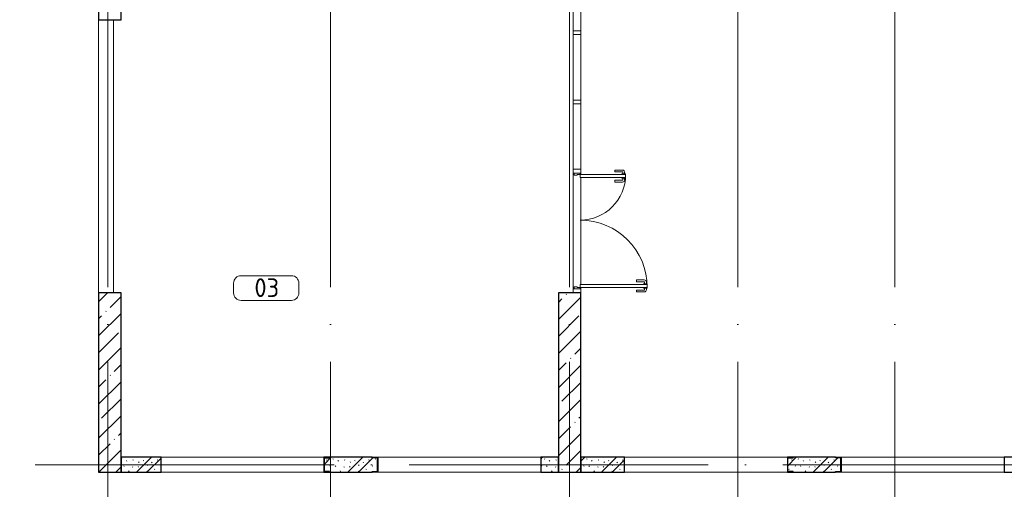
# Model space of a CAD drawing. Header units: millimetres. Extents: x -30540 to 173936, y -11730 to 122288.
# Tile 31 of 116: x 23655 to 36825, y 75122 to 81400. Entities that reach past the tile are written whole.
import ezdxf

# ---------------------------------------------------------------- set-up
doc = ezdxf.new("R2010")
doc.units = ezdxf.units.MM
doc.linetypes.add('ADSK_Линия сетки', pattern=[5000, 4000, -500, 0, -500])
for name, color, linetype, lineweight in [('A-AREA-____-IDEN', 7, 'Continuous', 9), ('A-DOOR-____-MCUT', 7, 'Continuous', 9), ('A-DOOR-____-OTLN', 7, 'Continuous', 18), ('A-DOOR-FRAM-MCUT', 7, 'Continuous', 9), ('A-FLOR-____-OTLN', 7, 'Continuous', 18), ('A-GLAZ-CURT-MCUT', 7, 'Continuous', 9), ('A-GLAZ-CURT-OTLN', 7, 'Continuous', 18), ('A-GLAZ-CWMG-MCUT', 7, 'Continuous', 9), ('A-GLAZ-CWMG-OTLN', 7, 'Continuous', 18), ('A-WALL-____-MCUT', 7, 'Continuous', 40), ('A-WALL-____-PATT', 7, 'Continuous', 40), ('S-COLS-____-MCUT', 7, 'Continuous', 40), ('S-COLS-____-OTLN', 7, 'Continuous', 18), ('S-GRID-____-OTLN', 7, 'Continuous', 9)]:
    doc.layers.add(name, color=color, linetype=linetype, lineweight=lineweight)
doc.styles.add('GOST Common_4', font='GOST_Common.ttf', dxfattribs={"height": 250})
pattern_1 = [(45, (0, 0), (-228.0985, 228.0985), []), (45, (228.1, 0), (-228.0985, 228.0985), [403.225, -80.645, 6.706, -73.939])]
pattern_2 = [(135, (300.56, 377.28), (-565.6854, 6e-14), [10, -790]), (135, (349.8, 474.73), (-565.6854, 6e-14), [10, -790]), (135, (423.93, 473.06), (-565.6854, 6e-14), [10, -790]), (135, (229.92, 447.9), (-565.6854, 6e-14), [10, -790]), (135, (155.08, 447.9), (-565.6854, 6e-14), [10, -790]), (135, (114.9, 369.03), (-565.6854, 6e-14), [10, -790]), (135, (132.43, 285.8), (-565.6854, 6e-14), [10, -790]), (135, (214.66, 322), (-565.6854, 6e-14), [10, -790]), (135, (198.16, 261.88), (-565.6854, 6e-14), [10, -790]), (135, (45.2, 272.9), (-565.6854, 6e-14), [10, -790]), (135, (42.32, 336.16), (-565.6854, 6e-14), [10, -790]), (135, (92.26, 192.24), (-565.6854, 6e-14), [10, -790]), (135, (7.07, 149.2), (-565.6854, 6e-14), [10, -790]), (135, (80.6, 95.1), (-565.6854, 6e-14), [10, -790]), (135, (79.53, 36.94), (-565.6854, 6e-14), [10, -790]), (135, (153.87, 74.56), (-565.6854, 6e-14), [10, -790]), (135, (228.35, 124.8), (-565.6854, 6e-14), [10, -790]), (135, (279.75, 180.4), (-565.6854, 6e-14), [10, -790]), (135, (282.9, 31.63), (-565.6854, 6e-14), [10, -790]), (135, (377.38, 53.45), (-565.6854, 6e-14), [10, -790]), (135, (352.28, 102.7), (-565.6854, 6e-14), [10, -790]), (135, (354.05, 0), (-565.6854, 6e-14), [10, -790]), (135, (553.23, 16.45), (-565.6854, 6e-14), [10, -790]), (135, (542.38, 63.45), (-565.6854, 6e-14), [10, -790]), (135, (536.58, 239.3), (-565.6854, 6e-14), [10, -790]), (135, (475.85, 203.9), (-565.6854, 6e-14), [10, -790]), (135, (475.85, 316.54), (-565.6854, 6e-14), [10, -790]), (135, (520.8, 408.7), (-565.6854, 6e-14), [10, -790]), (135, (551.1, 470.8), (-565.6854, 6e-14), [10, -790]), (135, (235.25, 537.93), (-565.6854, 6e-14), [10, -790]), (135, (407.25, 547.65), (-565.6854, 6e-14), [10, -790]), (135, (94.5, 558.6), (-565.6854, 6e-14), [10, -790]), (135, (46.4, 532.3), (-565.6854, 6e-14), [10, -790]), (135, (85.56, 465.04), (-565.6854, 6e-14), [10, -790]), (135, (355.53, 181.14), (-565.6854, 6e-14), [10, -790]), (135, (362.23, 243.6), (-565.6854, 6e-14), [10, -790]), (135, (413.45, 344.1), (-565.6854, 6e-14), [10, -790]), (135, (286.3, 273.25), (-565.6854, 6e-14), [10, -790]), (135, (423.02, 263.72), (-565.6854, 6e-14), [10, -790]), (135, (162.94, 190.2), (-565.6854, 6e-14), [10, -790]), (135, (470.25, 120.93), (-565.6854, 6e-14), [10, -790]), (135, (484.48, 9.78), (-565.6854, 6e-14), [10, -790]), (45, (0, 212.13), (-565.6854, 0), []), (45, (212.13, 0), (-565.6854, 0), []), (45, (353.55, 0), (-565.6854, 0), []), (45, (0, 353.55), (-565.6854, 0), [])]

# ---------------------------------------------------------------- blocks, each defined once
blk = doc.blocks.new('АР_Дверь_Панель двупольная - АР_Дверь_Панель двупольная-3655380-01 ЭМ')
at = {"layer": 'A-DOOR-____-MCUT', "color": 254, "lineweight": 15, "true_color": 0xcccccc}
for p, q in [((-715, -40), (-755, -40)), ((-755, -40), (-755, -940)), ((-715, -940), (-715, -40)), ((715, -40), (755, -40)), ((715, -650), (715, -40)), ((755, -40), (755, -650)), ((755, -650), (715, -650)), ((-755, -940), (-715, -940))]:
    blk.add_line(p, q, dxfattribs=at)
at = {"layer": 'A-DOOR-____-OTLN', "color": 254, "lineweight": 5, "true_color": 0xcccccc}
for p, q in [((680, -505), (655, -505)), ((655, -505), (655, -608)), ((680, -505), (680, -608)), ((790, -505), (815, -505)), ((790, -505), (790, -608)), ((815, -505), (815, -608)), ((707, -612), (685, -612)), ((707, -637), (685, -637)), ((707, -600), (715, -600)), ((707, -650), (707, -600)), ((715, -650), (707, -650)), ((763, -600), (755, -600)), ((755, -650), (763, -650)), ((763, -650), (763, -600)), ((763, -612), (785, -612)), ((763, -637), (785, -637)), ((-790, -795), (-815, -795)), ((-815, -795), (-815, -898)), ((-790, -795), (-790, -898)), ((-763, -902), (-785, -902)), ((-763, -890), (-755, -890)), ((-763, -940), (-763, -890)), ((-707, -890), (-715, -890)), ((-707, -940), (-707, -890)), ((-707, -902), (-685, -902)), ((-680, -795), (-655, -795)), ((-680, -795), (-680, -898)), ((-655, -795), (-655, -898)), ((-763, -927), (-785, -927)), ((-755, -940), (-763, -940)), ((-715, -940), (-707, -940)), ((-707, -927), (-685, -927))]:
    blk.add_line(p, q, dxfattribs=at)
at = {"layer": 'A-DOOR-____-OTLN', "color": 254, "lineweight": 13, "true_color": 0xcccccc}
for centre, radius, start, end in [((-755, -40), 900, 270, 360), ((755, -40), 610, 180, 270)]:
    blk.add_arc(centre, radius, start, end, dxfattribs=at)
at = {"layer": 'A-DOOR-____-OTLN', "color": 254, "lineweight": 5, "true_color": 0xcccccc}
for centre, radius, start, end in [((685, -608), 30, 180, 270), ((685, -608), 4.99, 180, 270), ((785, -608), 4.99, 270, 360), ((785, -608), 30, 270, 360), ((-785, -898), 30, 180, 270), ((-785, -898), 4.99, 180, 270), ((-685, -898), 4.99, 270, 0), ((-685, -898), 30, 270, 0)]:
    blk.add_arc(centre, radius, start, end, dxfattribs=at)
at = {"layer": 'A-DOOR-FRAM-MCUT', "color": 254, "lineweight": 15, "true_color": 0xcccccc}
for p, q in [((-775, 40), (-775, -40)), ((-745, 40), (-775, 40)), ((-755, -40), (-755, 0)), ((-755, 0), (-745, 0)), ((-745, 0), (-745, 40)), ((745, 40), (775, 40)), ((745, 0), (745, 40)), ((775, 40), (775, -40)), ((-775, -40), (-755, -40)), ((755, 0), (745, 0)), ((755, -40), (755, 0)), ((775, -40), (755, -40))]:
    blk.add_line(p, q, dxfattribs=at)
blk = doc.blocks.new('Системная панель - С остеклением-4594085-01 ЭМ')
at = {"layer": 'A-GLAZ-CURT-MCUT', "color": 254, "lineweight": 15, "true_color": 0xcccccc}
for p, q in [((437.5, 50), (-437.5, 50)), ((-437.5, 50), (-437.5, -50)), ((437.5, -50), (437.5, 50)), ((-437.5, -50), (437.5, -50))]:
    blk.add_line(p, q, dxfattribs=at)
blk = doc.blocks.new('Прямоугольный импост - 100х50-3640973-01 ЭМ')
at = {"layer": 'A-GLAZ-CWMG-MCUT', "color": 254, "lineweight": 15, "true_color": 0xcccccc}
for p, q in [((-25, 50), (25, 50)), ((-25, 40), (-25, 50)), ((25, 50), (25, -50)), ((-25, -50), (-25, -40)), ((25, -50), (-25, -50))]:
    blk.add_line(p, q, dxfattribs=at)
blk = doc.blocks.new('Прямоугольный импост - 100х50-3644158-01 ЭМ')
at = {"layer": 'A-GLAZ-CWMG-MCUT', "color": 254, "lineweight": 15, "true_color": 0xcccccc}
for p, q in [((0, 50), (-50, 50)), ((-50, 50), (-50, 40)), ((0, -50), (0, 50)), ((-50, -40), (-50, -50)), ((-50, -50), (0, -50))]:
    blk.add_line(p, q, dxfattribs=at)
blk = doc.blocks.new('Прямоугольный импост - 100х50-V52-01 ЭМ')
at = {"layer": 'A-GLAZ-CWMG-MCUT', "color": 254, "lineweight": 15, "true_color": 0xcccccc}
for p, q in [((-25, 50), (25, 50)), ((-25, -50), (-25, 50)), ((25, 50), (25, -50)), ((25, -50), (-25, -50))]:
    blk.add_line(p, q, dxfattribs=at)
blk = doc.blocks.new('АР_Фахверк_ _Швеллер полки параллельные_ - 20П-4564065-01 ЭМ')
at = {"layer": 'S-COLS-____-OTLN', "lineweight": 13, "true_color": 0xcccccc}
blk.add_hatch(color=254, dxfattribs=at).paths.add_polyline_path([(53, -100), (53, -91), (-17.8, -91), (-17.8, 91), (53, 91), (53, 100), (-23, 100), (-23, -100)])
at = {"layer": 'S-COLS-____-MCUT', "color": 254, "lineweight": 30, "true_color": 0xcccccc}
for p, q in [((53, 100), (-23, 100)), ((-23, 100), (-23, -100)), ((-17.8, -91), (-17.8, 91)), ((-17.8, 91), (53, 91)), ((53, 91), (53, 100)), ((-23, -100), (53, -100)), ((53, -91), (-17.8, -91)), ((53, -100), (53, -91))]:
    blk.add_line(p, q, dxfattribs=at)
blk = doc.blocks.new('АР_Фахверк_ _Швеллер полки параллельные_ - 20П-4564067-01 ЭМ')
at = {"layer": 'S-COLS-____-OTLN', "lineweight": 13, "true_color": 0xcccccc}
blk.add_hatch(color=254, dxfattribs=at).paths.add_polyline_path([(53, 100), (-23, 100), (-23, -100), (53, -100), (53, -91), (-17.8, -91), (-17.8, 91), (53, 91)])
at = {"layer": 'S-COLS-____-MCUT', "color": 254, "lineweight": 30, "true_color": 0xcccccc}
for p, q in [((-23, 100), (53, 100)), ((-23, -100), (-23, 100)), ((-17.8, 91), (-17.8, -91)), ((53, 91), (-17.8, 91)), ((53, 100), (53, 91)), ((53, -100), (-23, -100)), ((-17.8, -91), (53, -91)), ((53, -91), (53, -100))]:
    blk.add_line(p, q, dxfattribs=at)
blk = doc.blocks.new('Наметкина 10_РД_АР_К2_отсоединено_rvt-1-01 ЭМ')
at = {"layer": 'A-WALL-____-PATT', "lineweight": 5, "true_color": 0xcccccc}
h = blk.add_hatch(dxfattribs=at)
h.set_pattern_fill('FP_51', color=254, style=0, pattern_type=2)
h.set_pattern_definition(pattern_2)
h.paths.add_polyline_path([(25545, 75350), (25545, 75550), (25010, 75550), (25010, 75350)])
h = blk.add_hatch(dxfattribs=at)
h.set_pattern_fill('FP_51', color=254, style=0, pattern_type=2)
h.set_pattern_definition(pattern_2)
h.paths.add_polyline_path([(27841, 75350), (28369, 75350), (28369, 75359), (28440, 75359), (28440, 75541), (28369, 75541), (28369, 75550), (27801, 75550), (27801, 75541), (27730, 75541), (27730, 75359), (27801, 75359), (27801, 75350)])
h = blk.add_hatch(dxfattribs=at)
h.set_pattern_fill('FP_51', color=254, style=0, pattern_type=2)
h.set_pattern_definition(pattern_2)
h.paths.add_polyline_path([(30860, 75350), (30860, 75550), (30625, 75550), (30625, 75350)])
h = blk.add_hatch(dxfattribs=at)
h.set_pattern_fill('FP_51', color=254, style=0, pattern_type=2)
h.set_pattern_definition(pattern_2)
h.paths.add_polyline_path([(31745, 75350), (31745, 75550), (31160, 75550), (31160, 75350)])
h = blk.add_hatch(dxfattribs=at)
h.set_pattern_fill('FP_51', color=254, style=0, pattern_type=2)
h.set_pattern_definition(pattern_2)
h.paths.add_polyline_path([(34041, 75350), (34569, 75350), (34569, 75359), (34640, 75359), (34640, 75541), (34569, 75541), (34569, 75550), (34001, 75550), (34001, 75541), (33930, 75541), (33930, 75359), (34001, 75359), (34001, 75350)])
at = {"layer": 'S-COLS-____-OTLN', "lineweight": 5, "true_color": 0xcccccc}
h = blk.add_hatch(dxfattribs=at)
h.set_pattern_fill('FP_27', color=254, style=0, pattern_type=2)
h.set_pattern_definition(pattern_1)
h.paths.add_polyline_path([(25010, 75350), (25010, 77750), (24710, 77750), (24710, 75350)])
h = blk.add_hatch(dxfattribs=at)
h.set_pattern_fill('FP_27', color=254, style=0, pattern_type=2)
h.set_pattern_definition(pattern_1)
h.paths.add_polyline_path([(31160, 75350), (31160, 77750), (30860, 77750), (30860, 75350)])
at = {"layer": 'A-FLOR-____-OTLN', "color": 254, "lineweight": 13, "true_color": 0xcccccc}
for p, q in [((24710, 81400), (24710, 77750)), ((24910, 81400), (24910, 77750)), ((24910, 77750), (24910, 81400)), ((31060, 77800), (31060, 79350)), ((31160, 79350), (31160, 79330)), ((31160, 79290), (31160, 77860)), ((31160, 77820), (31160, 77800)), ((25545, 75550), (27725, 75550)), ((27725, 75550), (25545, 75550)), ((28445, 75550), (30625, 75550)), ((30625, 75550), (28445, 75550)), ((31745, 75550), (33925, 75550)), ((33925, 75550), (31745, 75550)), ((34645, 75550), (36825, 75550)), ((36825, 75550), (34645, 75550)), ((25545, 75350), (27725, 75350)), ((28445, 75350), (30625, 75350)), ((31745, 75350), (33925, 75350)), ((34645, 75350), (36825, 75350))]:
    blk.add_line(p, q, dxfattribs=at)
at = {"layer": 'A-WALL-____-MCUT', "color": 254, "lineweight": 30, "true_color": 0xcccccc}
for p, q in [((25545, 75550), (25010, 75550)), ((25010, 75550), (25010, 75350)), ((25545, 75350), (25545, 75550)), ((28369, 75550), (27801, 75550)), ((30860, 75550), (30625, 75550)), ((30625, 75550), (30625, 75350)), ((30860, 75350), (30860, 75550)), ((31745, 75550), (31160, 75550)), ((31160, 75550), (31160, 75350)), ((31745, 75350), (31745, 75550)), ((34569, 75550), (34001, 75550)), ((37210, 75550), (36825, 75550)), ((36825, 75550), (36825, 75350)), ((25010, 75350), (25545, 75350)), ((27801, 75350), (28369, 75350)), ((30625, 75350), (30860, 75350)), ((31160, 75350), (31745, 75350)), ((34001, 75350), (34569, 75350)), ((36825, 75350), (37210, 75350))]:
    blk.add_line(p, q, dxfattribs=at)
at = {"layer": 'S-COLS-____-MCUT', "color": 254, "lineweight": 30, "true_color": 0xcccccc}
for p, q in [((24710, 83800), (24710, 81400)), ((25010, 81400), (25010, 83800)), ((24710, 81400), (25010, 81400)), ((24710, 77750), (24710, 75350)), ((25010, 77750), (24710, 77750)), ((25010, 75350), (25010, 77750)), ((30860, 77750), (30860, 75350)), ((31160, 77750), (30860, 77750)), ((31160, 75350), (31160, 77750)), ((24710, 75350), (25010, 75350)), ((30860, 75350), (31160, 75350))]:
    blk.add_line(p, q, dxfattribs=at)
at = {"layer": 'A-DOOR-____-OTLN', "color": 254, "lineweight": 13, "true_color": 0xcccccc, "rotation": 89.99999999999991}
blk.add_blockref('АР_Дверь_Панель двупольная - АР_Дверь_Панель двупольная-3655380-01 ЭМ', (31110, 78575), dxfattribs=at)
at = {"layer": 'A-GLAZ-CURT-OTLN', "color": 254, "lineweight": 13, "true_color": 0xcccccc, "rotation": 89.99999999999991}
for p in [(31110, 81688), (31110, 80763), (31110, 79838)]:
    blk.add_blockref('Системная панель - С остеклением-4594085-01 ЭМ', p, dxfattribs=at)
at = {"layer": 'A-GLAZ-CWMG-OTLN', "color": 254, "lineweight": 13, "true_color": 0xcccccc, "extrusion": (0, 0, -1), "rotation": 90.0000000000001}
for name, p in [('Прямоугольный импост - 100х50-V52-01 ЭМ', (-31110, 81225)), ('Прямоугольный импост - 100х50-V52-01 ЭМ', (-31110, 80300)), ('Прямоугольный импост - 100х50-3640973-01 ЭМ', (-31110, 79375))]:
    blk.add_blockref(name, p, dxfattribs=at)
at = {"layer": 'A-GLAZ-CWMG-OTLN', "color": 254, "lineweight": 13, "true_color": 0xcccccc, "rotation": 269.9999999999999}
blk.add_blockref('Прямоугольный импост - 100х50-3644158-01 ЭМ', (31110, 77750), dxfattribs=at)
at = {"layer": 'S-COLS-____-OTLN', "color": 254, "lineweight": 13, "true_color": 0xcccccc}
for p in [(27748, 75450), (33948, 75450)]:
    blk.add_blockref('АР_Фахверк_ _Швеллер полки параллельные_ - 20П-4564065-01 ЭМ', p, dxfattribs=at)
at = {"layer": 'S-COLS-____-OTLN', "color": 254, "lineweight": 13, "true_color": 0xcccccc, "rotation": 180}
for p in [(28422, 75450), (34622, 75450)]:
    blk.add_blockref('АР_Фахверк_ _Швеллер полки параллельные_ - 20П-4564067-01 ЭМ', p, dxfattribs=at)
blk = doc.blocks.new('Марка помещения 2 - Марка помещения 2-1605974-01 ЭМ')
at = {"layer": 'A-AREA-____-IDEN', "color": 253, "true_color": 0xaaaaaa}
for p, q in [((-1.797, 0.841), (1.569, 0.841)), ((-2.297, -0.309), (-2.297, 0.341)), ((2.069, 0.341), (2.069, -0.309)), ((1.569, -0.809), (-1.797, -0.809))]:
    blk.add_line(p, q, dxfattribs=at)
for centre, start, end in [((-1.797, 0.341), 90, 180), ((1.569, 0.341), 0, 90), ((-1.797, -0.309), 180, 270), ((1.569, -0.309), 270, 360)]:
    blk.add_arc(centre, 0.5, start, end, dxfattribs=at)

msp = doc.modelspace()

# ---------------------------------------------------------------- linework, layer by layer
at = {"layer": 'S-GRID-____-OTLN', "color": 253, "linetype": 'ADSK_Линия сетки', "true_color": 0xaaaaaa}
for p, q in [((24835.3, 67824.7), (24835.3, 122287.9)), ((27810.3, 67824.7), (27810.3, 122287.9)), ((31010.3, 67824.7), (31010.3, 122287.9)), ((33260.3, 67824.7), (33260.3, 122287.9)), ((35360.3, 67824.7), (35360.3, 122287.9)), ((67863.4, 75450), (9800.2, 75450))]:
    msp.add_line(p, q, dxfattribs=at)

# ---------------------------------------------------------------- block references
at = {"lineweight": 5}
msp.add_blockref('Наметкина 10_РД_АР_К2_отсоединено_rvt-1-01 ЭМ', (0, 0), dxfattribs=at)
at = {"layer": 'A-AREA-____-IDEN', "color": 253, "true_color": 0xaaaaaa, "xscale": 199.9999999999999, "yscale": 199.9999999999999, "zscale": 199.9999999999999}
msp.add_blockref('Марка помещения 2 - Марка помещения 2-1605974-01 ЭМ', (26975.8, 77809), dxfattribs=at)

# ---------------------------------------------------------------- texts
at = {"layer": 'A-AREA-____-IDEN', "color": 253, "true_color": 0xaaaaaa, "insert": (26794.3, 77942.7), "char_height": 250, "width": 448.945, "attachment_point": 1, "style": 'GOST Common_4'}
msp.add_mtext('03', dxfattribs=at)

doc.saveas('drawing.dxf')
